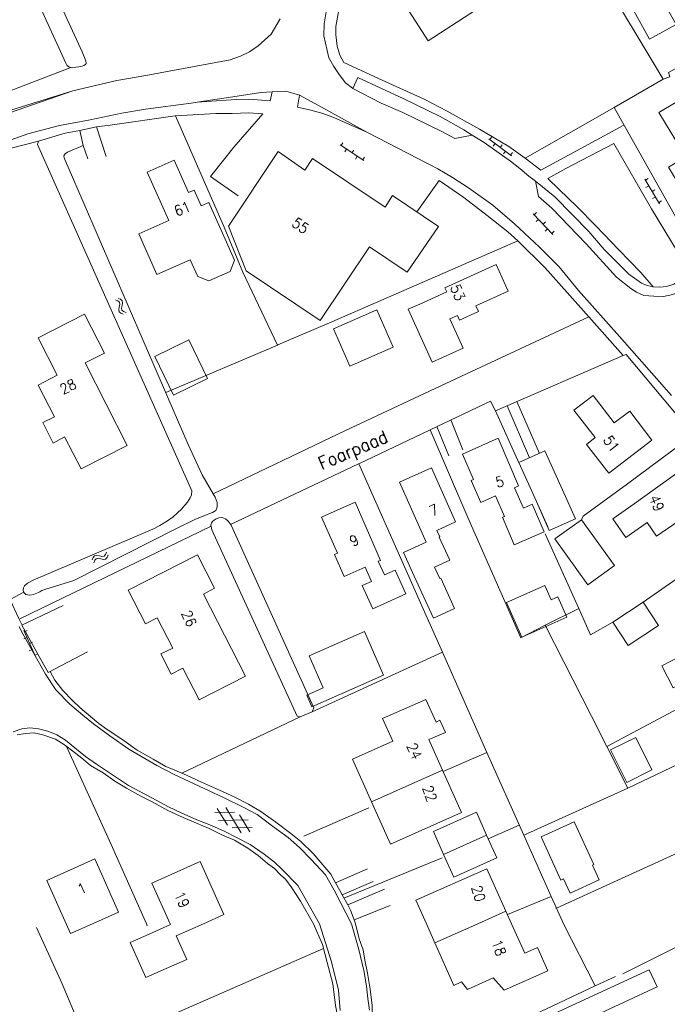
# Model space of a CAD drawing. Header units: metres. Extents: x 189705 to 199106, y 581686 to 588448.
# Tile 178 of 256: x 194777 to 194877, y 583488 to 583639. Entities that reach past the tile are written whole.
import ezdxf

# ---------------------------------------------------------------- set-up
doc = ezdxf.new("R2010")
doc.units = ezdxf.units.M
doc.layers.add('B-WA-OG-GBKN-G', color=7, linetype='Continuous', lineweight=18)
doc.styles.add('Style-STANDARD', font='STANDARD.shx')

msp = doc.modelspace()

# ---------------------------------------------------------------- linework, layer by layer
at = {"layer": 'B-WA-OG-GBKN-G'}
for p, q in [((194849.812, 583621.127), (194853.319, 583618.47)), ((194850.273, 583621.405), (194849.971, 583621.007)), ((194826.852, 583620.179), (194830.521, 583617.751)), ((194827.294, 583620.486), (194827.018, 583620.069)), ((194827.852, 583619.517), (194827.576, 583619.1)), ((194828.962, 583619.382), (194828.686, 583618.965)), ((194850.768, 583620.403), (194850.466, 583620.004)), ((194851.867, 583620.197), (194851.565, 583619.799)), ((194852.362, 583619.195), (194852.06, 583618.796)), ((194829.52, 583618.413), (194829.244, 583617.996)), ((194830.63, 583618.278), (194830.354, 583617.861)), ((194853.461, 583618.989), (194853.159, 583618.591)), ((194873.876, 583614.892), (194876.115, 583611.105)), ((194874.408, 583614.975), (194873.978, 583614.72)), ((194874.487, 583613.859), (194874.056, 583613.605)), ((194875.426, 583613.253), (194874.996, 583612.999)), ((194875.504, 583612.138), (194875.074, 583611.883)), ((194876.444, 583611.531), (194876.013, 583611.277)), ((194856.662, 583609.555), (194859.68, 583606.353)), ((194857.163, 583609.752), (194856.799, 583609.409)), ((194857.485, 583608.682), (194857.121, 583608.339)), ((194858.535, 583608.297), (194858.171, 583607.954)), ((194858.857, 583607.226), (194858.493, 583606.883)), ((194859.907, 583606.841), (194859.543, 583606.498)), ((194792.628, 583596.5), (194793.01, 583596.358)), ((194792.193, 583596.26), (194792.574, 583596.116)), ((194792.574, 583596.116), (194792.819, 583595.896)), ((194792.801, 583595.168), (194792.72, 583594.768)), ((194792.877, 583595.575), (194792.801, 583595.168)), ((194792.819, 583595.896), (194792.877, 583595.575)), ((194793.01, 583596.358), (194793.255, 583596.142)), ((194793.235, 583595.409), (194793.156, 583595.009)), ((194793.156, 583595.009), (194793.212, 583594.684)), ((194793.315, 583595.808), (194793.235, 583595.409)), ((194793.255, 583596.142), (194793.315, 583595.808)), ((194792.72, 583594.768), (194792.775, 583594.443)), ((194792.775, 583594.443), (194793.026, 583594.219)), ((194793.026, 583594.219), (194793.409, 583594.075)), ((194793.212, 583594.684), (194793.461, 583594.459)), ((194793.461, 583594.459), (194793.844, 583594.315)), ((194790.447, 583556.718), (194790.675, 583556.965)), ((194790.675, 583556.965), (194790.821, 583557.347)), ((194790.911, 583556.528), (194791.058, 583556.91)), ((194788.627, 583556.15), (194788.772, 583556.53)), ((194788.772, 583556.53), (194788.99, 583556.774)), ((194788.863, 583555.713), (194789.011, 583556.093)), ((194788.99, 583556.774), (194789.324, 583556.831)), ((194789.011, 583556.093), (194789.232, 583556.335)), ((194789.232, 583556.335), (194789.553, 583556.39)), ((194789.324, 583556.831), (194789.722, 583556.747)), ((194789.553, 583556.39), (194789.961, 583556.311)), ((194789.722, 583556.747), (194790.122, 583556.665)), ((194789.961, 583556.311), (194790.36, 583556.226)), ((194790.122, 583556.665), (194790.447, 583556.718)), ((194790.36, 583556.226), (194790.685, 583556.279)), ((194790.685, 583556.279), (194790.911, 583556.528)), ((194778.049, 583545.25), (194779.871, 583541.245)), ((194778.587, 583545.275), (194778.132, 583545.068)), ((194778.546, 583544.157), (194778.091, 583543.95)), ((194779.415, 583543.454), (194778.96, 583543.247)), ((194779.374, 583542.337), (194778.919, 583542.13)), ((194780.244, 583541.634), (194779.789, 583541.427)), ((194809.47, 583515.202), (194807.886, 583517.809)), ((194811.597, 583514.037), (194809.21, 583517.964)), ((194807.524, 583517.148), (194810.574, 583517.218)), ((194808.105, 583515.949), (194812.701, 583516.053)), ((194812.918, 583514.194), (194811.332, 583516.803)), ((194810.229, 583514.786), (194813.279, 583514.854))]:
    msp.add_line(p, q, dxfattribs=at)
at = {"layer": 'B-WA-OG-GBKN-G', "flags": 128}
for points in [[(194722.616, 583774.654), (194787.094, 583634.548), (194787.656, 583633.166), (194787.7, 583632.759), (194787.596, 583632.557), (194787.314, 583632.409), (194787.058, 583632.337), (194786.574, 583632.244), (194786.09, 583632.15), (194785.504, 583632.083), (194784.998, 583632.218), (194784.723, 583632.477), (194784.575, 583632.784), (194710.037, 583795.7)], [(194859.625, 583661.782), (194857.035, 583667.032), (194854.668, 583666.31), (194852.828, 583665.628), (194850.086, 583664.224), (194847.342, 583662.668), (194844.764, 583660.397), (194837.751, 583654.183), (194833.707, 583650.843), (194830.485, 583648.049), (194829.058, 583646.242), (194827.676, 583644.028), (194826.8, 583641.781), (194826.494, 583640.134), (194826.212, 583638.435), (194826.191, 583637.14)], [(194876.721, 583630.32), (194866.727, 583646.977), (194855.545, 583665.559)], [(194855.31, 583657.377), (194860.545, 583649.367), (194853.385, 583644.687), (194854.068, 583643.643), (194851.194, 583641.765), (194850.512, 583642.809), (194840.473, 583636.248), (194836.526, 583642.287), (194841.177, 583645.327), (194839.889, 583647.297), (194855.31, 583657.377)], [(194847.232, 583621.676), (194845.975, 583622.509), (194842.299, 583624.551), (194836.677, 583627.261), (194829.616, 583630.578), (194828.827, 583628.888), (194828.776, 583628.914), (194827.672, 583629.771), (194826.727, 583631.057), (194825.909, 583632.29), (194825.142, 583633.599), (194824.359, 583636.991), (194824.389, 583638.846), (194824.78, 583641), (194825.064, 583642.8), (194826.112, 583644.74), (194827.44, 583646.726), (194829.562, 583649.08)], [(194874.607, 583636.49), (194871.904, 583641.339), (194876.004, 583643.624), (194878.707, 583638.775), (194874.607, 583636.49)], [(194817.638, 583639.62), (194816.23, 583637.284), (194814.22, 583635.44)], [(194870.662, 583623.217), (194857.816, 583616.268), (194855.407, 583618.137), (194852.895, 583619.906), (194848.391, 583622.622), (194843.38, 583625.398), (194839.827, 583627.209), (194833.345, 583630.187), (194827.443, 583632.9), (194826.826, 583634.029), (194826.417, 583635.433), (194826.191, 583637.14)], [(194814.22, 583635.44), (194812.885, 583634.56), (194811.502, 583633.846), (194809.892, 583633.313), (194796.868, 583630.882), (194792.409, 583630.115), (194785.631, 583628.522)], [(194876.721, 583630.32), (194877.744, 583630.684), (194877.526, 583631.349), (194885.243, 583635.569), (194885.452, 583635.681)], [(194768.554, 583625.7), (194785.308, 583632.136)], [(194869.129, 583625.945), (194876.721, 583630.32)], [(194774.699, 583624.705), (194774.559, 583625.071), (194785.631, 583628.522), (194774.699, 583624.705)], [(194816.367, 583628.379), (194814.637, 583628.254), (194810.995, 583627.704), (194804.837, 583626.773)], [(194816.367, 583628.379), (194816.065, 583626.96), (194812.817, 583627.242), (194810.834, 583627.198), (194809.308, 583627.096), (194804.837, 583626.773)], [(194820.576, 583627.827), (194818.503, 583628.446), (194816.367, 583628.379)], [(194847.232, 583621.676), (194844.581, 583621.16), (194842.566, 583622.26), (194836.566, 583625.153), (194833.211, 583626.631), (194828.827, 583628.888)], [(194883.269, 583629.482), (194885.857, 583625.16), (194882.303, 583623.032), (194883.826, 583620.489), (194884.18, 583620.7), (194889.495, 583611.824), (194883.432, 583608.194), (194879.882, 583614.122), (194879.313, 583613.782), (194877.548, 583616.73), (194880.707, 583618.621), (194879.183, 583621.164), (194878.645, 583620.842), (194876.058, 583625.164), (194883.269, 583629.482)], [(194804.837, 583626.773), (194803.863, 583626.625), (194796.859, 583625.672), (194793.216, 583625.07), (194788.295, 583624.032), (194783.581, 583623.194), (194778.68, 583621.876), (194776.137, 583620.941)], [(194831.095, 583622.074), (194825.907, 583624.411), (194824.063, 583625.051), (194822.343, 583625.537), (194820.292, 583626.002), (194820.576, 583627.827)], [(194831.095, 583622.074), (194830.398, 583622.432), (194824.683, 583625.651), (194820.576, 583627.827)], [(194855.4, 583618.142), (194869.129, 583625.945)], [(194892.211, 583607.017), (194892.171, 583606.992), (194882.809, 583601.604), (194869.129, 583625.945)], [(194811.15, 583612.3), (194806.879, 583615.292), (194810.46, 583619.808), (194814.965, 583624.971), (194812.807, 583625.107), (194810.188, 583624.997), (194807.673, 583625.013), (194803.273, 583624.78), (194801.442, 583624.682), (194791.408, 583623.244), (194789.275, 583622.981)], [(194817.188, 583589.288), (194811.873, 583600.521), (194808.988, 583607.506), (194801.468, 583624.684)], [(194801.764, 583563.402), (194801.094, 583562.778), (194800.22, 583562.157), (194799.064, 583561.438), (194797.963, 583560.872), (194779.515, 583553.039), (194778.618, 583552.571), (194778.179, 583552.146), (194777.996, 583551.844), (194777.99, 583551.488), (194778.036, 583551.208), (194778.186, 583551.028), (194778.386, 583550.821), (194778.664, 583550.74), (194778.994, 583550.709), (194779.555, 583550.827), (194780.091, 583550.997), (194780.347, 583551.094), (194780.553, 583551.243), (194780.86, 583551.416), (194781.473, 583551.609), (194785.764, 583552.963), (194801.649, 583560.99), (194804.466, 583562.367), (194806.078, 583563.027), (194807.178, 583563.467), (194807.691, 583563.789), (194807.849, 583564.117), (194807.904, 583564.395), (194807.889, 583565.005), (194807.597, 583565.823), (194807.275, 583566.337), (194805.57, 583569.287), (194803.411, 583573.973), (194784.923, 583616.717), (194784.679, 583617.331), (194784.312, 583618.175), (194784.241, 583618.507), (194784.423, 583618.783), (194784.834, 583619.056), (194787.239, 583620.059), (194786.719, 583622.406), (194784.451, 583622.011), (194780.339, 583620.756), (194780.204, 583620.25), (194803.98, 583566.823), (194803.918, 583566.163), (194803.708, 583565.709), (194803.341, 583565.054)], [(194789.275, 583622.981), (194786.719, 583622.406)], [(194789.275, 583622.981), (194790.77, 583618.401)], [(194780.339, 583620.756), (194775.899, 583619.608)], [(194878.009, 583581.503), (194869.95, 583590.605), (194863.662, 583597.696), (194860.673, 583601.354), (194857.623, 583604.403), (194853.768, 583607.998), (194850.41, 583610.873), (194846.668, 583613.552), (194844.229, 583615.167), (194841.939, 583616.501), (194831.095, 583622.074)], [(194857.027, 583614.603), (194855.972, 583615.358), (194854.593, 583616.524), (194853.138, 583617.64), (194851.053, 583619.148), (194849.069, 583620.553), (194847.232, 583621.676)], [(194787.943, 583618.014), (194787.239, 583620.059)], [(194821.428, 583616.3), (194817.289, 583619.177), (194809.643, 583607.649), (194812.388, 583600.752), (194823.783, 583593.104), (194831.409, 583604.465), (194837.235, 583600.554)], [(194875.182, 583598.272), (194876.173, 583598.23), (194877.216, 583598.315), (194878.365, 583598.677), (194879.956, 583599.617), (194880.907, 583600.262), (194880.068, 583601.826), (194874.896, 583610.323), (194869.089, 583620.38), (194861.708, 583616.535), (194858.888, 583614.98), (194860.664, 583613.274), (194863.366, 583610.688), (194866.341, 583607.692), (194869.888, 583603.974), (194873.236, 583600.463), (194875.182, 583598.272)], [(194797.084, 583615.988), (194801.271, 583617.808), (194803.479, 583612.819), (194804.345, 583613.201)], [(194821.428, 583616.3), (194822.627, 583618.073), (194833.795, 583610.591), (194834.97, 583612.345), (194842.048, 583607.585), (194837.235, 583600.554)], [(194798.607, 583600.193), (194795.808, 583606.431), (194800.441, 583608.51), (194797.084, 583615.988)], [(194854.293, 583605.382), (194852.731, 583606.744), (194849.545, 583609.261), (194845.957, 583612.039), (194842.138, 583614.668), (194838.693, 583609.843)], [(194857.027, 583614.603), (194857.471, 583612.233), (194859.55, 583610.394), (194864.822, 583604.921), (194869.515, 583599.762), (194871.722, 583597.997), (194872.603, 583597.475), (194873.712, 583596.948), (194875.26, 583596.822), (194876.734, 583596.798), (194878.212, 583597.104), (194880.183, 583597.936), (194883.569, 583599.94), (194883.665, 583600)], [(194875.182, 583598.272), (194874.22, 583598.465), (194873.388, 583598.86), (194872.282, 583599.589), (194871.428, 583600.213), (194870.278, 583601.376), (194867.628, 583604.011), (194865.259, 583606.794), (194862.685, 583609.429), (194859.985, 583612.166), (194857.027, 583614.603)], [(194804.345, 583613.201), (194805.419, 583610.774), (194806.619, 583611.305), (194810.56, 583602.39), (194809.914, 583600.637), (194806.633, 583599.186), (194804.89, 583599.86), (194803.739, 583602.462), (194798.607, 583600.193)], [(194817.188, 583589.288), (194817.28, 583589.327), (194825.571, 583592.852), (194840.695, 583599.442), (194854.293, 583605.382)], [(194865.222, 583593.657), (194861.879, 583597.42), (194858.435, 583601.263), (194854.335, 583605.345), (194854.293, 583605.382)], [(194839.163, 583595.617), (194843.305, 583597.516), (194843.037, 583598.1), (194850.923, 583601.716), (194852.782, 583597.633), (194847.819, 583595.358), (194848.215, 583594.493), (194845.301, 583593.157), (194844.971, 583593.877)], [(194844.971, 583593.877), (194843.804, 583593.347), (194845.854, 583588.822), (194841.078, 583586.658), (194837.384, 583594.811), (194839.163, 583595.617)], [(194787.558, 583586.546), (194790.499, 583588.035), (194787.453, 583594.051), (194780.287, 583590.424), (194783.22, 583584.63)], [(194865.222, 583593.657), (194845.584, 583584.47), (194827.686, 583576.095), (194807.275, 583566.337)], [(194828.387, 583586.036), (194825.862, 583591.787), (194832.52, 583594.71), (194835.044, 583588.958), (194828.387, 583586.036)], [(194870.512, 583587.699), (194865.222, 583593.657)], [(194803.505, 583590.08), (194806.394, 583584.122), (194801.165, 583581.585), (194798.275, 583587.543), (194803.505, 583590.08)], [(194799.96, 583581.951), (194817.188, 583589.288)], [(194850.858, 583579.123), (194870.512, 583587.699)], [(194881.363, 583575.451), (194870.997, 583587.818), (194870.512, 583587.699)], [(194794.01, 583573.8), (194787.558, 583586.546)], [(194783.22, 583584.63), (194780.27, 583583.12)], [(194780.27, 583583.12), (194782.78, 583578.22), (194780.98, 583577.33), (194782.6, 583574.17), (194784.37, 583575.11), (194786.9, 583570.21), (194794.01, 583573.8)], [(194865.891, 583581.505), (194869.145, 583577.271), (194871.538, 583579.109), (194874.968, 583574.641), (194868.311, 583569.525), (194864.856, 583573.971), (194866.214, 583575.026), (194862.937, 583579.241), (194865.891, 583581.505)], [(194840.784, 583576.217), (194850.07, 583580.661), (194850.858, 583579.123)], [(194856.107, 583571.904), (194852.618, 583579.891)], [(194854.152, 583580.56), (194857.612, 583572.581)], [(194854.488, 583571.044), (194850.858, 583579.123)], [(194777.794, 583546.088), (194777.23, 583547.215), (194775.979, 583550.005), (194775.234, 583551.791), (194774.237, 583554.394), (194773.056, 583558.059), (194771.6, 583563.075), (194771.164, 583565.302), (194770.791, 583569.066), (194770.319, 583574.134), (194770.104, 583577.94), (194770.103, 583578.088)], [(194843.631, 583572.226), (194841.809, 583576.707)], [(194843.972, 583577.742), (194845.805, 583573.106)], [(194829.773, 583570.983), (194840.671, 583576.163), (194840.784, 583576.217)], [(194858.517, 583546.051), (194854.734, 583544.14), (194846.575, 583562.673), (194840.784, 583576.217)], [(194864.366, 583562.918), (194871.206, 583567.889), (194881.363, 583575.451)], [(194848.55, 583565.018), (194847.066, 583568.403), (194847.434, 583568.564), (194845.723, 583572.464), (194851.225, 583574.905)], [(194848.55, 583565.018), (194850.851, 583566.013), (194852.214, 583562.864), (194851.9, 583562.728), (194853.739, 583558.479), (194858.357, 583560.478), (194856.519, 583564.727), (194855.133, 583564.127), (194853.77, 583567.277), (194854.407, 583567.553), (194851.225, 583574.905)], [(194861.166, 583566.954), (194858.463, 583572.964), (194854.438, 583571.154), (194857.141, 583565.144)], [(194809.963, 583561.603), (194829.711, 583570.953), (194829.773, 583570.983)], [(194842.679, 583541.897), (194839.884, 583548.118), (194829.773, 583570.983)], [(194840.125, 583558.895), (194836.037, 583568.114), (194840.977, 583570.331), (194844.686, 583562.021)], [(194882.724, 583564.658), (194875.675, 583559.806), (194874.233, 583561.898), (194870.931, 583559.62), (194868.944, 583562.505), (194872.226, 583564.793), (194879.183, 583569.765), (194882.724, 583564.658)], [(194861.166, 583566.954), (194863.166, 583562.506), (194859.142, 583560.694), (194857.141, 583565.144)], [(194803.341, 583565.054), (194802.927, 583564.603), (194802.409, 583563.976), (194801.764, 583563.402)], [(194830.716, 583555.029), (194827.48, 583553.601), (194825.989, 583556.971), (194826.456, 583557.178), (194823.987, 583562.754), (194829.173, 583565.076), (194833.081, 583556.072), (194832.762, 583555.931)], [(194858.926, 583561.227), (194857.141, 583565.144)], [(194807.083, 583560.8), (194806.943, 583561.539), (194807.024, 583561.817), (194807.181, 583562.094), (194807.412, 583562.268), (194807.746, 583562.466), (194808.155, 583562.637), (194808.639, 583562.706), (194808.917, 583562.6), (194809.169, 583562.469), (194809.595, 583562.131), (194810.042, 583561.489), (194822.821, 583533.299), (194822.557, 583532.719), (194820.715, 583531.91), (194820.234, 583532.045), (194807.083, 583560.8)], [(194844.686, 583562.021), (194841.794, 583560.702), (194842.256, 583559.689), (194842.155, 583559.643), (194843.768, 583556.106), (194841.43, 583555.039)], [(194864.092, 583562.322), (194869.174, 583555.256), (194865.079, 583552.312), (194859.998, 583559.377), (194864.092, 583562.322)], [(194864.092, 583562.322), (194864.366, 583562.918)], [(194873.607, 583549.637), (194892.06, 583562.479)], [(194806.976, 583561.367), (194777.476, 583547.036)], [(194858.476, 583560.142), (194863.702, 583548.671)], [(194838.307, 583553.615), (194836.626, 583557.299), (194840.125, 583558.895)], [(194812.25, 583538.19), (194805.79, 583550.84), (194807.51, 583551.78), (194804.88, 583556.94), (194794.17, 583551.48), (194796.85, 583546.27), (194798.62, 583547.21), (194801.04, 583542.55), (194799.21, 583541.63), (194800.82, 583538.53), (194802.6, 583539.42), (194805.11, 583534.55), (194812.25, 583538.19)], [(194832.762, 583555.931), (194833.722, 583553.816), (194835.371, 583554.564), (194837.024, 583550.92), (194831.902, 583548.597), (194830.274, 583552.185), (194831.711, 583552.837), (194830.716, 583555.029)], [(194841.43, 583555.039), (194842.242, 583553.258), (194842.391, 583553.326), (194844.537, 583548.623), (194841.265, 583547.13), (194838.307, 583553.615)], [(194776.059, 583550.111), (194778.073, 583551.163)], [(194854.914, 583544.207), (194852.525, 583549.574), (194858.427, 583552.204), (194859.407, 583550.004), (194860.449, 583550.468), (194861.86, 583547.298), (194854.914, 583544.207)], [(194873.607, 583549.637), (194875.98, 583546.043), (194871.289, 583542.947), (194868.917, 583546.541), (194873.607, 583549.637)], [(194777.772, 583546.068), (194784.126, 583549.126)], [(194863.702, 583548.671), (194858.517, 583546.051)], [(194863.702, 583548.671), (194865.49, 583544.575), (194868.917, 583546.541)], [(194828.614, 583500), (194825.945, 583505.165), (194824.587, 583507.576), (194822.414, 583509.899), (194820.615, 583511.758), (194818.836, 583513.312), (194816.451, 583515.053), (194814.066, 583516.871), (194811.899, 583517.999), (194809.001, 583519.419), (194801.284, 583523.026), (194798.588, 583524.417), (194794.258, 583526.927), (194791.319, 583528.983), (194788.808, 583530.828), (194787.153, 583532.176), (194785.174, 583533.911), (194782.999, 583536.107), (194781.412, 583538.496), (194779.806, 583541.318), (194777.684, 583545.19), (194777.347, 583545.864)], [(194781.836, 583538.76), (194780.219, 583541.605), (194777.772, 583546.068)], [(194822.506, 583533.485), (194821.718, 583535.285), (194824.264, 583536.4), (194822.089, 583541.368), (194830.622, 583545.1), (194833.584, 583538.336), (194822.506, 583533.485)], [(194868.021, 583527.363), (194865.666, 583532.018), (194858.517, 583546.051)], [(194787.872, 583541.975), (194781.836, 583538.76)], [(194842.679, 583541.897), (194822.557, 583532.719)], [(194849.516, 583526.41), (194842.679, 583541.897)], [(194882.056, 583542.671), (194883.802, 583539.295), (194878.247, 583536.422), (194876.501, 583539.798), (194882.056, 583542.671)], [(194826.151, 583506.344), (194825.452, 583507.638), (194823.906, 583509.443), (194822.684, 583510.86), (194820.783, 583512.696), (194819.278, 583513.94), (194816.944, 583515.681), (194814.633, 583517.319), (194812.72, 583518.443), (194810.603, 583519.52), (194808.283, 583520.6), (194805.458, 583521.865), (194803.188, 583522.944), (194801.346, 583523.686), (194799.958, 583524.293), (194798.045, 583525.417), (194795.552, 583526.804), (194793.166, 583528.495), (194790.929, 583529.98), (194789.648, 583530.916), (194788.37, 583532.004), (194786.715, 583533.353), (194785.59, 583534.464), (194784.09, 583536.013), (194782.871, 583537.609), (194782.13, 583538.917)], [(194871.27, 583520.943), (194868.021, 583527.363), (194884.742, 583536.257)], [(194840.11, 583534.6), (194833.43, 583531.66), (194835.01, 583528.18), (194828.79, 583525.39), (194831.71, 583518.84)], [(194842.672, 583523.724), (194840.578, 583528.411), (194843.104, 583529.54), (194842.273, 583531.399), (194841.662, 583531.126), (194840.11, 583534.6)], [(194820.715, 583531.91), (194802.451, 583523.241)], [(194823.674, 583500), (194820.367, 583505.917), (194817.943, 583508.396), (194816.741, 583509.508), (194815.161, 583510.754), (194812.974, 583512.213), (194810.883, 583513.339), (194809.068, 583514.233), (194807, 583515.182), (194804.753, 583516.031), (194802.357, 583517.138), (194800.39, 583518.034), (194798.601, 583519.003), (194794.244, 583521.362), (194791.578, 583523.082), (194789.292, 583524.644), (194787.582, 583525.79), (194785.927, 583527.139), (194784.499, 583528.357), (194783.165, 583529.166), (194781.752, 583529.723), (194780.309, 583530.077), (194779.016, 583530.225), (194777.768, 583530.093), (194776.439, 583529.606)], [(194871.27, 583520.943), (194871.279, 583520.947), (194886.679, 583528.267), (194889.426, 583529.558)], [(194822.772, 583500), (194820.76, 583503.496), (194819.421, 583505.525), (194818.426, 583506.863), (194817.649, 583507.537), (194816.751, 583508.517), (194815.646, 583509.323), (194814.217, 583510.515), (194812.609, 583511.659), (194810.571, 583512.887), (194808.729, 583513.654), (194806.688, 583514.704), (194804.719, 583515.549), (194802.675, 583516.396), (194800.304, 583517.476), (194797.861, 583518.812), (194796.097, 583519.705), (194793.906, 583520.91), (194792.12, 583522.006), (194790.286, 583523.307), (194788.373, 583524.405), (194787.271, 583525.363), (194785.815, 583526.48), (194784.335, 583527.622), (194782.976, 583528.483), (194780.98, 583529.151), (194779.689, 583529.451), (194778.341, 583529.372), (194777.041, 583529.139)], [(194872.471, 583528.769), (194874.967, 583523.755), (194871.083, 583521.822), (194868.588, 583526.836), (194872.471, 583528.769)], [(194796.972, 583500), (194791.529, 583512.256), (194784.653, 583527.377)], [(194860.224, 583502.422), (194891.921, 583516.85), (194912.946, 583526.662)], [(194868.004, 583527.354), (194868.021, 583527.363)], [(194849.516, 583526.41), (194842.763, 583523.508)], [(194855.205, 583513.665), (194849.516, 583526.41)], [(194831.71, 583518.84), (194842.672, 583523.724)], [(194845.6, 583517.17), (194842.672, 583523.724)], [(194855.205, 583513.665), (194871.27, 583520.943)], [(194831.285, 583517.887), (194821.254, 583513.527)], [(194831.71, 583518.84), (194834.66, 583512.3), (194845.6, 583517.17)], [(194849.47, 583513.7), (194847.9, 583517.23), (194841.26, 583514.24), (194842.82, 583510.71)], [(194854.491, 583515.197), (194849.727, 583513.124)], [(194857.891, 583513.411), (194860.943, 583506.755), (194861.334, 583506.934), (194862.345, 583504.731), (194866.849, 583506.797), (194865.823, 583509.035), (194866.019, 583509.125), (194862.983, 583515.746), (194857.891, 583513.411)], [(194849.47, 583513.7), (194842.82, 583510.71)], [(194842.82, 583510.71), (194844.39, 583507.18), (194851.05, 583510.16), (194849.47, 583513.7)], [(194855.177, 583513.653), (194855.205, 583513.665)], [(194859.423, 583504.216), (194855.205, 583513.665)], [(194784.592, 583500), (194781.61, 583506.7), (194789.04, 583510.03), (194792.7, 583501.78)], [(194842.619, 583510.18), (194827.446, 583503.976)], [(194808.94, 583501.41), (194805.26, 583509.59), (194797.84, 583506.27), (194800.622, 583500)], [(194826.151, 583506.344), (194831.106, 583508.487)], [(194852.45, 583501.94), (194849.52, 583508.49), (194838.56, 583503.62), (194840.174, 583500)], [(194827.161, 583504.489), (194826.808, 583505.126), (194826.151, 583506.344)], [(194831.964, 583506.541), (194827.161, 583504.489)], [(194828.042, 583502.901), (194833.697, 583505.319)], [(194828.042, 583502.901), (194827.161, 583504.489)], [(194859.423, 583504.216), (194852.682, 583501.423)], [(194859.419, 583504.214), (194859.423, 583504.216)], [(194860.224, 583502.422), (194859.423, 583504.216)], [(194829.036, 583500.612), (194828.487, 583502.099), (194828.042, 583502.901)], [(194834.572, 583502.839), (194829.036, 583500.612)], [(194860.171, 583502.398), (194860.224, 583502.422)], [(194861.305, 583500), (194860.224, 583502.422)], [(194792.7, 583501.78), (194788.662, 583500)], [(194805.771, 583500), (194808.94, 583501.41)], [(194852.45, 583501.94), (194848.102, 583500)], [(194853.32, 583500), (194852.45, 583501.94)], [(194788.243, 583480.534), (194783.99, 583490.73), (194780.03, 583499.45)], [(194788.662, 583500), (194785.26, 583498.5), (194784.592, 583500)], [(194800.622, 583500), (194800.68, 583499.87), (194797.42, 583498.41), (194794.46, 583497.09), (194796.89, 583491.69), (194800.04, 583493.09), (194803.2, 583494.48), (194801.59, 583498.14), (194805.771, 583500)], [(194797.117, 583499.674), (194796.972, 583500)], [(194822.772, 583500), (194824.149, 583496.82), (194824.885, 583494.011), (194825.765, 583490.716), (194826.162, 583487.405), (194826.438, 583485.824), (194826.497, 583483.485), (194826.062, 583480.545), (194825.325, 583477.788), (194824.436, 583475.035), (194823.401, 583472.64), (194821.693, 583469.571), (194819.992, 583466.832), (194818.241, 583464.222), (194816.241, 583461.844), (194812.229, 583457.802), (194810.032, 583455.809), (194809.727, 583455.815), (194807.837, 583460.831)], [(194823.674, 583500), (194825.548, 583494.151), (194826.611, 583489.735), (194826.859, 583486.604)], [(194831.383, 583486.673), (194831.162, 583488.481), (194830.942, 583490.366), (194830.529, 583492.788), (194829.775, 583496.03), (194828.614, 583500)], [(194829.262, 583500), (194829.036, 583500.612)], [(194829.262, 583500), (194829.831, 583497.681), (194830.435, 583495.992), (194830.686, 583494.386), (194831.081, 583492.371), (194831.519, 583489.923), (194831.802, 583487.376), (194831.818, 583485.544)], [(194840.174, 583500), (194841.49, 583497.05)], [(194848.102, 583500), (194841.49, 583497.05)], [(194852.2, 583489.78), (194858.9, 583492.76), (194857.3, 583496.34), (194855.35, 583495.47), (194853.32, 583500)], [(194861.305, 583500), (194866.228, 583490.419)], [(194885.927, 583500), (194870.466, 583492.275)], [(194794.454, 583483.15), (194824.311, 583496.203)], [(194841.49, 583497.05), (194844.4, 583490.49)], [(194844.4, 583490.49), (194845.597, 583491.022), (194846.516, 583489.887), (194850.493, 583491.674), (194852.2, 583489.78)], [(194865.584, 583485.56), (194875.755, 583490.265), (194874.536, 583492.902), (194847.237, 583480.275), (194848.457, 583477.638), (194857.877, 583481.995)], [(194869.34, 583491.889), (194866.228, 583490.419)], [(194866.228, 583490.419), (194845.733, 583480.739)]]:
    msp.add_lwpolyline(points, dxfattribs=at)

# ---------------------------------------------------------------- texts
at = {"layer": 'B-WA-OG-GBKN-G', "style": 'Style-STANDARD'}
for s, height, rotation, p in [('61', 1.6, 22.589, (194801.675, 583609.106)), ('55', 1.6, 325.10188, (194819.264, 583607.771)), ('53', 1.6, 293.33404, (194843.786, 583598.221)), ('28', 1.6, 27.12877, (194784.146, 583581.613)), ('Foarpaad', 2, 22.95036, (194824, 583570)), ('51', 1.6, 305.85055, (194867.355, 583574.619)), ('5', 1.6, 15.71725, (194851.102, 583567.277)), ('7', 1.6, 23.77048, (194841.083, 583562.827)), ('49', 1.6, 293.89848, (194874.479, 583565.719)), ('9', 1.6, 26.56505, (194828.837, 583558.155)), ('26', 1.6, 293.89848, (194802.343, 583547.92)), ('24', 1.6, 293.89848, (194837.075, 583527.45)), ('22', 1.6, 289.50357, (194839.524, 583520.998)), ('1', 1.6, 24.46293, (194786.813, 583504.494)), ('20', 1.6, 286.1342, (194847.094, 583505.646)), ('19', 1.6, 294.591, (194801.23, 583504.534)), ('18', 1.6, 290.06635, (194850.189, 583497.202))]:
    msp.add_text(s, height=height, rotation=rotation, dxfattribs=at).set_placement(p)

doc.saveas('drawing.dxf')
